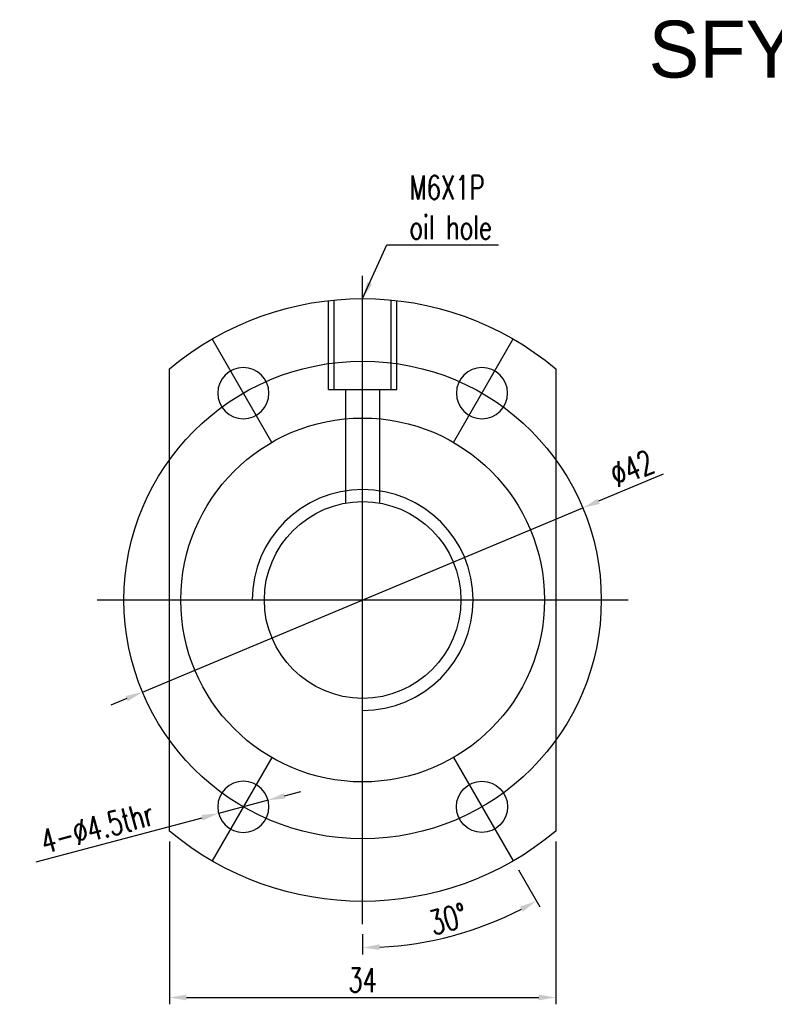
# Model space of a CAD drawing. Header units: millimetres. Extents: x 622 to 790, y 821 to 908.
# Tile 1 of 50: x 622 to 688, y 821 to 908. Entities that reach past the tile are written whole.
import ezdxf

# ---------------------------------------------------------------- set-up
doc = ezdxf.new("R2010")
doc.units = ezdxf.units.MM
doc.header["$LTSCALE"] = 0.1
doc.layers.get('DEFPOINTS').update_dxf_attribs({"linetype": 'CONTINUOUS'})
doc.layers.add('layer 1', color=7, linetype='CONTINUOUS')
doc.styles.add('DIM-7', font='SIMPLEX.shx', dxfattribs={"width": 0.7, "bigfont": 'chineset.shx'})
doc.dimstyles.new('CNS', dxfattribs={"dimtxt": 3.5, "dimasz": 2.5, "dimexe": 1, "dimexo": 1.5, "dimgap": 0.09, "dimtad": 0, "dimdsep": 46, "dimtxsty": 'DIM-7', "dimcen": 0.09, "dimclrd": 1, "dimclre": 1, "dimclrt": 4, "dimadec": 0, "dimazin": 0, "dimtfac": 1, "dimtix": 1, "dimtmove": 2, "dimatfit": 3, "dimfxl": 1, "dimtvp": 0.971429, "dimtolj": 1, "dimarcsym": 0})

# ---------------------------------------------------------------- blocks, each defined once
blk = doc.blocks.new('*D2')
at = {"layer": 'DEFPOINTS', "color": 0, "transparency": 16777216}
for p in [(635.274, 836.309), (669.274, 836.309), (669.274, 821.683)]:
    blk.add_point(p, dxfattribs=at)
at = {"layer": 'layer 1', "lineweight": -2, "transparency": 16777216}
for p, q in [((635.274, 835.409), (635.274, 821.083)), ((669.274, 835.409), (669.274, 821.083)), ((636.774, 821.683), (667.774, 821.683))]:
    blk.add_line(p, q, dxfattribs=at)
at = {"layer": 'layer 1', "transparency": 16777216}
for points in [[(636.774, 821.933), (636.774, 821.433), (635.274, 821.683)], [(667.774, 821.933), (667.774, 821.433), (669.274, 821.683)]]:
    blk.add_solid(points, dxfattribs=at)
at = {"layer": 'layer 1', "transparency": 16777216, "insert": (652.274, 823.213), "char_height": 2.1, "attachment_point": 5, "style": 'DIM-7'}
blk.add_mtext('\\A1;34', dxfattribs=at)
blk = doc.blocks.new('*D3')
at = {"layer": 'DEFPOINTS', "color": 0, "transparency": 16777216}
for p in [(643.949, 839.027), (639.599, 837.874)]:
    blk.add_point(p, dxfattribs=at)
at = {"layer": 'layer 1', "lineweight": -2, "transparency": 16777216}
for p, q in [((643.949, 839.027), (639.599, 837.874)), ((645.399, 839.412), (646.849, 839.796)), ((623.555, 833.62), (638.149, 837.49))]:
    blk.add_line(p, q, dxfattribs=at)
at = {"layer": 'layer 1', "transparency": 16777216}
for points in [[(645.335, 839.653), (645.463, 839.17), (643.949, 839.027)], [(638.085, 837.731), (638.213, 837.248), (639.599, 837.874)]]:
    blk.add_solid(points, dxfattribs=at)
at = {"layer": 'layer 1', "transparency": 16777216, "insert": (628.905, 836.622), "char_height": 2.1, "attachment_point": 5, "rotation": 14.84949, "style": 'DIM-7'}
blk.add_mtext('\\A1;4-∅4.5thr', dxfattribs=at)
blk = doc.blocks.new('*D4')
at = {"layer": 'DEFPOINTS', "color": 0, "transparency": 16777216}
for p in [(652.274, 885.137), (660.274, 842.781), (665.524, 833.688), (652.274, 828.137), (657.582, 826.535)]:
    blk.add_point(p, dxfattribs=at)
at = {"layer": 'layer 1', "lineweight": -2, "transparency": 16777216}
for p, q in [((665.974, 832.908), (667.857, 829.646)), ((652.274, 827.237), (652.274, 825.471))]:
    blk.add_line(p, q, dxfattribs=at)
blk.add_arc((652.274, 856.637), 30.567, 272.81196, 297.18804, dxfattribs=at)
at = {"layer": 'layer 1', "transparency": 16777216}
for points in [[(666.121, 829.667), (666.36, 829.228), (667.557, 830.166)], [(653.78, 825.858), (653.767, 826.357), (652.274, 826.071)]]:
    blk.add_solid(points, dxfattribs=at)
at = {"layer": 'layer 1', "transparency": 16777216, "insert": (659.789, 828.59), "char_height": 2.1, "attachment_point": 5, "rotation": 15, "style": 'DIM-7'}
blk.add_mtext('\\A1;30°', dxfattribs=at)
blk = doc.blocks.new('*D11')
at = {"layer": 'DEFPOINTS', "color": 0, "transparency": 16777216}
for p in [(671.65, 864.734), (632.897, 848.541)]:
    blk.add_point(p, dxfattribs=at)
at = {"layer": 'layer 1', "lineweight": -2, "transparency": 16777216}
for p, q in [((678.727, 867.691), (673.034, 865.312)), ((632.897, 848.541), (671.65, 864.734)), ((631.513, 847.962), (630.129, 847.384))]:
    blk.add_line(p, q, dxfattribs=at)
at = {"layer": 'layer 1', "transparency": 16777216}
for points in [[(672.938, 865.543), (673.131, 865.082), (671.65, 864.734)], [(631.417, 848.193), (631.61, 847.732), (632.897, 848.541)]]:
    blk.add_solid(points, dxfattribs=at)
at = {"layer": 'layer 1', "transparency": 16777216, "insert": (675.983, 868.202), "char_height": 2.1, "attachment_point": 5, "rotation": 22.6779, "style": 'DIM-7'}
blk.add_mtext('\\A1;∅42', dxfattribs=at)

msp = doc.modelspace()

# ---------------------------------------------------------------- linework, layer by layer
at = {"layer": 'layer 1'}
for p, q in [((652.274, 828.137), (652.274, 885.137)), ((649.274, 875.137), (649.274, 882.967)), ((649.774, 875.137), (649.774, 882.967)), ((654.774, 875.137), (654.774, 882.967)), ((655.274, 875.137), (655.274, 882.967)), ((644.274, 870.494), (639.024, 879.587)), ((660.274, 870.494), (665.524, 879.587)), ((649.274, 875.137), (655.274, 875.137)), ((650.774, 875.137), (650.774, 865.159)), ((653.774, 865.157), (653.774, 875.137)), ((628.924, 856.637), (675.624, 856.637)), ((644.274, 842.781), (639.024, 833.688)), ((660.274, 842.781), (665.524, 833.688))]:
    msp.add_line(p, q, dxfattribs=at)
at = {"layer": 'layer 1', "linetype": 'Continuous'}
for p, q in [((635.274, 836.309), (635.274, 876.966)), ((669.274, 876.966), (669.274, 836.309))]:
    msp.add_line(p, q, dxfattribs=at)
at = {"layer": 'layer 1'}
for radius in [21, 16, 8.65]:
    msp.add_circle((652.274, 856.637), radius, dxfattribs=at)
at = {"layer": 'layer 1', "linetype": 'Continuous', "extrusion": (0, 0, -1)}
for centre in [(-641.774, 874.824), (-662.774, 874.824), (-641.774, 838.451)]:
    msp.add_circle(centre, 2.25, dxfattribs=at)
at = {"layer": 'layer 1', "linetype": 'Continuous'}
msp.add_circle((662.774, 838.451), 2.25, dxfattribs=at)
at = {"layer": 'layer 1', "linetype": 'Continuous', "extrusion": (0, 0, -1)}
for start, end in [(50.09553, 129.90447), (230.09553, 309.90447)]:
    msp.add_arc((-652.274, 856.637), 26.5, start, end, dxfattribs=at)
at = {"layer": 'layer 1'}
msp.add_arc((652.274, 856.637), 9.715, 270, 180, dxfattribs=at)

# ---------------------------------------------------------------- texts
msp.add_text('SFY01632-3.6', height=5, dxfattribs=at).set_placement((677.437, 902.573))
at = {"layer": 'layer 1', "insert": (656.395, 888.355), "char_height": 2.1, "attachment_point": 7, "style": 'DIM-7'}
msp.add_mtext('\\A1;M6X1P\\Poil hole', dxfattribs=at)

# ---------------------------------------------------------------- dimensions: what is measured, and where the dimension line sits
at = {"layer": 'layer 1'}
dim = msp.add_angular_dim_2l(base=(657.582, 826.535), line1=((652.274, 828.137), (652.274, 885.137)), line2=((660.274, 842.781), (665.524, 833.688)), dimstyle='CNS', override={"dimscale": 0.6, "dimgap": 0.8, "dimtad": 1, "dimclrd": 256, "dimclre": 256, "dimclrt": 256, "dimadec": 2, "dimazin": 2, "dimtmove": 1}, dxfattribs=at)
dim.commit()
dim.dimension.update_dxf_attribs({"geometry": '*D4', "text_midpoint": (659.789, 828.59)})
dim = msp.add_diameter_dim_2p(p1=(632.897, 848.541), p2=(671.65, 864.734), dimstyle='CNS', override={"dimscale": 0.6, "dimgap": 0.8, "dimtad": 1, "dimclrd": 256, "dimclre": 256, "dimclrt": 256, "dimadec": 2, "dimazin": 2, "dimtmove": 1}, dxfattribs=at)
dim.commit()
dim.dimension.update_dxf_attribs({"geometry": '*D11', "text_midpoint": (675.983, 868.202)})
dim = msp.add_diameter_dim_2p(p1=(643.949, 839.027), p2=(639.599, 837.874), text='4-<>thr', dimstyle='CNS', override={"dimscale": 0.6, "dimgap": 0.8, "dimtad": 1, "dimclrd": 256, "dimclre": 256, "dimclrt": 256, "dimadec": 2, "dimazin": 2, "dimtmove": 1}, dxfattribs=at)
dim.commit()
dim.dimension.update_dxf_attribs({"geometry": '*D3', "text_midpoint": (629.297, 835.143), "dimtype": 163})
dim = msp.add_linear_dim(base=(669.274, 821.683), p1=(635.274, 836.309), p2=(669.274, 836.309), dimstyle='CNS', override={"dimscale": 0.6, "dimgap": 0.8, "dimtad": 1, "dimclrd": 256, "dimclre": 256, "dimclrt": 256, "dimadec": 2, "dimazin": 2, "dimtmove": 1}, dxfattribs=at)
dim.commit()
dim.dimension.update_dxf_attribs({"geometry": '*D2', "text_midpoint": (652.274, 823.213)})

# ---------------------------------------------------------------- leaders
at = {"layer": 'layer 1', "annotation_type": 0, "has_hookline": 1, "hookline_direction": 0, "text_width": 7.84}
msp.add_leader([(652.274, 883.137), (654.415, 887.875), (655.915, 887.875)], dimstyle='CNS', override={"dimscale": 0.6, "dimgap": 0.8, "dimtad": 1, "dimclrd": 256, "dimclre": 256, "dimclrt": 256, "dimadec": 2, "dimazin": 2, "dimtmove": 1}, dxfattribs=at)

doc.saveas('drawing.dxf')
